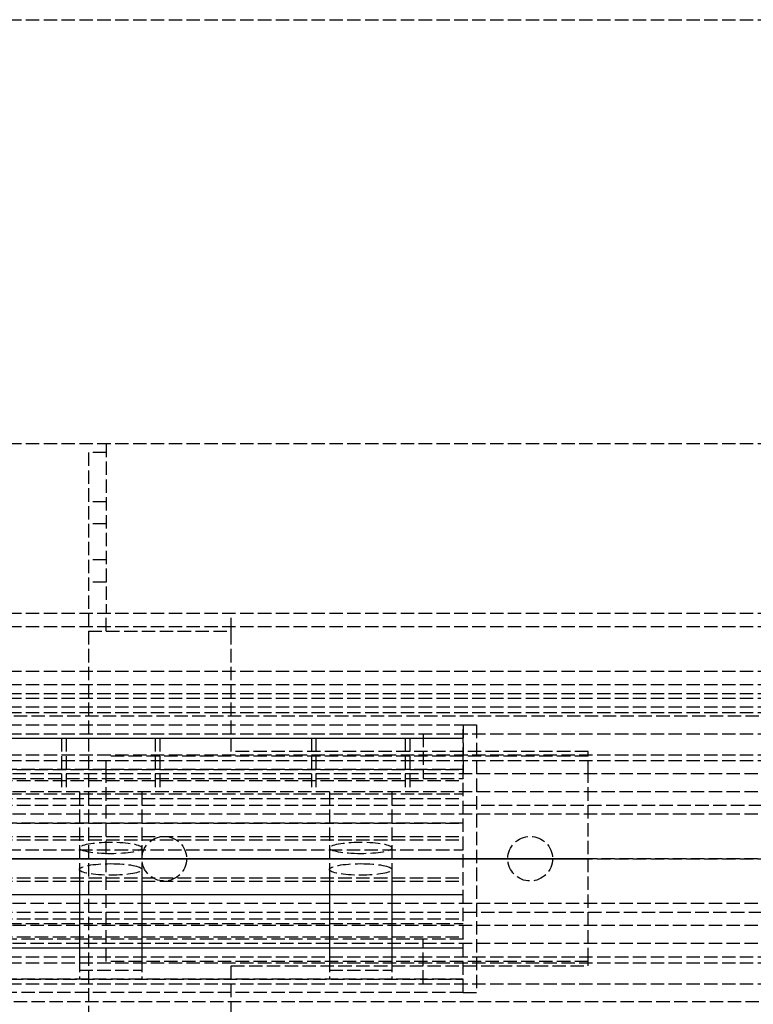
# Model space of a CAD drawing. Header units: millimetres. Extents: x 0 to 2050, y -94 to 94.
# Tile 15 of 16: x 955 to 1037, y -16 to 94. Entities that reach past the tile are written whole.
import ezdxf

# ---------------------------------------------------------------- set-up
doc = ezdxf.new("R2010")
doc.units = ezdxf.units.MM
doc.header["$LTSCALE"] = 10
doc.linetypes.add('ALLCAD_Strich', pattern=[0.2, 0.15, -0.05])
doc.layers.add('BESCH_KONT_sich_schn_ansi_2d', color=40, linetype='Continuous')
doc.layers.add('BESCH_KONT_sich_schn_grun_2d', color=10, linetype='Continuous')

msp = doc.modelspace()

# ---------------------------------------------------------------- linework, layer by layer
at = {"layer": 'BESCH_KONT_sich_schn_ansi_2d', "linetype": 'ALLCAD_Strich'}
for p, q in [((0, 0, 2360.000000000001), (2050, 0, 2360.000000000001)), ((2050, 0, 2410.000000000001), (0, 0, 2410.000000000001)), ((0, 0, 2298.500000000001), (965, 0, 2298.500000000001)), ((2050, 0, 2353.5), (0, 0, 2353.5)), ((2050, 0, 2354), (0, 0, 2354)), ((1.13686837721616e-13, 0, 2351), (2050, 0, 2351)), ((1.13686837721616e-13, 0, 2351.5), (2050, 0, 2351.5)), ((1.13686837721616e-13, 0, 2345), (2050, 0, 2345)), ((0, 0, 2299.500000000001), (2020, 0, 2299.500000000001)), ((0, 0, 2333.000000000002), (2020, 0, 2333.000000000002)), ((0, 0, 2336.000000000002), (2020, 0, 2336.000000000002)), ((0, 0, 2339.500000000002), (2020, 0, 2339.500000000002)), ((0, 0, 2343.500000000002), (2020, 0, 2343.500000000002)), ((0, 0, 2342.500000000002), (2020, 0, 2342.500000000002)), ((0, 0, 2344.000000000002), (2020, 0, 2344.000000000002)), ((0, 0, 2301.000000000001), (2020, 0, 2301.000000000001)), ((0, 0, 2302.500000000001), (2020, 0, 2302.500000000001)), ((2020, 0, 2341.500000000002), (0, 0, 2341.500000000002)), ((2020, 0, 2340.500000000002), (0, 0, 2340.500000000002)), ((0, 0, 2347.000000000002), (2020, 0, 2347.000000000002)), ((0, 0, 2335.000000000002), (2020, 0, 2335.000000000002)), ((0, 0, 2336.450000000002), (2020, 0, 2336.450000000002)), ((0, 0, 2334.500000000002), (2020, 0, 2334.500000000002)), ((965.0000000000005, 0, 2296.000000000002), (2.000000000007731, 0, 2296.000000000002)), ((965.0000000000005, 0, 2254.000000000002), (2.000000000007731, 0, 2254.000000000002)), ((963, 0, 9.000000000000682), (2.000000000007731, 0, 9.000000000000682)), ((1005.000000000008, 0, 2289.000000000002), (2.000000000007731, 0, 2289.000000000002)), ((1005.000000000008, 0, 2256.000000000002), (2.000000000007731, 0, 2256.000000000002)), ((1005.000000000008, 0, 2255.000000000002), (2.000000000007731, 0, 2255.000000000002)), ((1005.000000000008, 0, 2257.000000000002), (2.000000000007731, 0, 2257.000000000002)), ((1005.000000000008, 0, 2290.000000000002), (2.000000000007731, 0, 2290.000000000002)), ((1005.000000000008, 0, 2295.000000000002), (2.000000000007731, 0, 2295.000000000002)), ((2.000000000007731, 0, 2258.000000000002), (1005.000000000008, 0, 2258.000000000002)), ((2.000000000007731, 0, 2288.000000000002), (1005.000000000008, 0, 2288.000000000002)), ((2.000000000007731, 0, 2274.000000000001), (1005.000000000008, 0, 2274.000000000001)), ((2020, 0, 2302.86046511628), (80, 0, 2302.86046511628)), ((2020, 0, 2300.941860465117), (80, 0, 2300.941860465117)), ((80, 0, 2304.000000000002), (2020, 0, 2304.000000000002)), ((745.0000000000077, 0, 2275.000000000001), (1005.000000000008, 0, 2275.000000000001)), ((745.0000000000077, 0, 2273.000000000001), (1005.000000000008, 0, 2273.000000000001)), ((745.0000000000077, 0, 2260.000000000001), (1005.000000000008, 0, 2260.000000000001)), ((745.0000000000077, 0, 2258.000000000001), (1005.000000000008, 0, 2258.000000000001)), ((745.0000000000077, 0, 2257.000000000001), (1005.000000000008, 0, 2257.000000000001)), ((877.0000000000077, 0, 2274.000000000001), (1004.982713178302, 0, 2274.000000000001)), ((877.0000000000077, 0, 2260.000000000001), (1005.000000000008, 0, 2260.000000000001)), ((877.0000000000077, 0, 2273.000000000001), (1005.000000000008, 0, 2273.000000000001)), ((877.0000000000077, 0, 2275.000000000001), (1005.000000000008, 0, 2275.000000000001)), ((879.2500000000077, 0, 2286.500000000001), (1005.000000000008, 0, 2286.500000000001)), ((879.2500000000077, 0, 2286.500000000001), (1005.000000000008, 0, 2286.500000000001)), ((879.5625000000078, 0, 2288.000000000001), (1005.000000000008, 0, 2288.000000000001)), ((880.1875000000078, 0, 2289.000000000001), (1005.000000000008, 0, 2289.000000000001)), ((884.0000000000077, 0, 2288.500000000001), (1005.000000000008, 0, 2288.500000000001)), ((884.0000000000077, 0, 2288.500000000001), (1005.000000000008, 0, 2288.500000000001)), ((963, 0, 17.00000000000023), (965, 0, 17.00000000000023)), ((963, 0), (963, 0, 17.00000000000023)), ((965, 0), (963, 0)), ((1005.000000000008, 0, 9.000000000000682), (963, 0, 9.000000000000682)), ((963, 0, 2.000000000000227), (979, 0, 2.000000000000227)), ((965, 0, 11.00000000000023), (963, 0, 11.00000000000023)), ((965, 0, 6.000000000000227), (963, 0, 6.000000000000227)), ((965, 0), (965, 0, 2298.500000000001)), ((2050, 0), (965, 0)), ((1005.000000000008, 0, 2296.000000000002), (965.0000000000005, 0, 2296.000000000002)), ((1005.000000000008, 0, 2254.000000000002), (965.0000000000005, 0, 2254.000000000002)), ((1018.999999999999, 0, 21.50000000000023), (964.9999999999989, 0, 21.50000000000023)), ((1018.999999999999, 0, 4.000000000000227), (964.9999999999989, 0, 4.000000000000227)), ((964.9999999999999, 0, 6.005000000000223), (965.0027131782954, 0, 6.005000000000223)), ((965, 0, 6.000000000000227), (979, 0, 6.000000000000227)), ((965.0017054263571, 0, 6.000000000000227), (965.0017054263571, 0, 6.005000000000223)), ((965.0034883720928, 0, 6.005000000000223), (965.0027131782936, 0, 6.005000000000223)), ((965.0027131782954, 0, 6.000000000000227), (965.0027131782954, 0, 6.005000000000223)), ((965.0028682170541, 0, 6.000000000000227), (965.0028682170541, 0, 6.005000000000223)), ((965.003333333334, 0, 6.000000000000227), (965.003333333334, 0, 6.005000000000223)), ((965.0062015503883, 0, 6.005000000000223), (965.0034883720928, 0, 6.005000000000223)), ((965.0034883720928, 0, 6.000000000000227), (965.0034883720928, 0, 6.005000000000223)), ((965.004496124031, 0, 6.000000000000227), (965.004496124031, 0, 6.005000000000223)), ((965.0062015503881, 0, 6.000000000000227), (965.0062015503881, 0, 6.005000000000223)), ((965.0071317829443, 0, 6.000000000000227), (965.0071317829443, 0, 6.005000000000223)), ((965.0071317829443, 0, 6.005000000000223), (965.0088372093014, 0, 6.005000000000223)), ((965.0088372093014, 0, 6.005000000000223), (965.0108527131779, 0, 6.005000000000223)), ((965.0088372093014, 0, 6.000000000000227), (965.0088372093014, 0, 6.005000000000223)), ((965.008857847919, 0, 6.000000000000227), (965.008857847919, 0, 6.005000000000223)), ((965.0104082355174, 0, 6.000000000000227), (965.0104082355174, 0, 6.005000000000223)), ((965.013023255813, 0, 6.005000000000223), (965.0108527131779, 0, 6.005000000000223)), ((965.0108527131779, 0, 6.000000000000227), (965.0108527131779, 0, 6.005000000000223)), ((965.0113384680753, 0, 6.000000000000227), (965.0113384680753, 0, 6.005000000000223)), ((965.0130232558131, 0, 6.000000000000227), (965.0130232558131, 0, 6.005000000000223)), ((965.0137984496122, 0, 6.005000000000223), (965.0165116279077, 0, 6.005000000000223)), ((965.0137984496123, 0, 6.000000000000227), (965.0137984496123, 0, 6.005000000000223)), ((965.0155038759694, 0, 6.000000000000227), (965.0155038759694, 0, 6.005000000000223)), ((965.017286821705, 0, 6.005000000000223), (965.0165116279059, 0, 6.005000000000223)), ((965.0165116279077, 0, 6.000000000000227), (965.0165116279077, 0, 6.005000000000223)), ((965.0166666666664, 0, 6.000000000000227), (965.0166666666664, 0, 6.005000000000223)), ((965.0171317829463, 0, 6.000000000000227), (965.0171317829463, 0, 6.005000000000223)), ((965.0200000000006, 0, 6.005000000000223), (965.017286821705, 0, 6.005000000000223)), ((965.017286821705, 0, 6.000000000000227), (965.017286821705, 0, 6.005000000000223)), ((965.0182945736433, 0, 6.000000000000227), (965.0182945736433, 0, 6.005000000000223)), ((965.0200000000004, 0, 6.000000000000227), (965.0200000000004, 0, 6.005000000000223)), ((968.9999999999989, 0, 4.000000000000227), (968.9999999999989, 0, 2.000000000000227)), ((973.9999999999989, 0, 4.000000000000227), (973.9999999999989, 0, 2.000000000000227)), ((979, 0), (979, 0, 6.000000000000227)), ((979, 0, 2.000000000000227), (1019, 0, 2.000000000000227)), ((1000.500000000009, 0, 2290.000000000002), (1005.000000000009, 0, 2290.000000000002)), ((1000.500000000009, 0, 2295.000000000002), (1005.000000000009, 0, 2295.000000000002)), ((1000.500000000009, 0, 2290.000000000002), (1000.500000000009, 0, 2295.000000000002)), ((1005.000000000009, 0, 2256.000000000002), (1000.500000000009, 0, 2256.000000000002)), ((1000.500000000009, 0, 2256.000000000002), (1000.500000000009, 0, 2255.000000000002)), ((1005.000000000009, 0, 2255.000000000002), (1000.500000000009, 0, 2255.000000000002)), ((1004.980000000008, 0, 2273.995000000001), (1004.982713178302, 0, 2273.995000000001)), ((1004.980000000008, 0, 2274.000000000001), (1004.980000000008, 0, 2273.995000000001)), ((1004.980000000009, 0, 2290.00534883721), (1004.980000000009, 0, 2290.002713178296)), ((1004.981705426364, 0, 2274.000000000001), (1004.981705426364, 0, 2273.995000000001)), ((1004.981705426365, 0, 2290.002713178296), (1004.981705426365, 0, 2290.00534883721)), ((1004.982713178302, 0, 2273.995000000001), (1004.983488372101, 0, 2273.995000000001)), ((1004.982713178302, 0, 2274.000000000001), (1004.982713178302, 0, 2273.995000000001)), ((1004.983488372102, 0, 2290.008062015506), (1004.982713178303, 0, 2290.008062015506)), ((1004.982868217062, 0, 2274.000000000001), (1004.982868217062, 0, 2273.995000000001)), ((1004.982868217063, 0, 2290.006511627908), (1004.983333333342, 0, 2290.006511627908)), ((1004.983333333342, 0, 2290.001550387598), (1004.982868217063, 0, 2290.001550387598)), ((1004.983333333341, 0, 2274.000000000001), (1004.983333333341, 0, 2273.995000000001)), ((1004.983488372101, 0, 2273.995000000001), (1004.983488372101, 0, 2274.000000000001)), ((1004.986201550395, 0, 2273.995000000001), (1004.983488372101, 0, 2273.995000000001)), ((1004.983488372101, 0, 2274.000000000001), (1004.996511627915, 0, 2274.000000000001)), ((1004.984496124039, 0, 2274.000000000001), (1004.984496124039, 0, 2273.995000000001)), ((1004.98449612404, 0, 2290.00534883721), (1004.98449612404, 0, 2290.002713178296)), ((1004.986201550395, 0, 2274.000000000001), (1004.986201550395, 0, 2273.995000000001)), ((1004.986201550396, 0, 2290.002713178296), (1004.986201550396, 0, 2290.00534883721)), ((1004.986976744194, 0, 2273.995000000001), (1004.98914728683, 0, 2273.995000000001)), ((1004.986976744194, 0, 2274.000000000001), (1004.986976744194, 0, 2273.995000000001)), ((1004.986976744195, 0, 2290.00573643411), (1004.986976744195, 0, 2290.004961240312)), ((1004.988661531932, 0, 2274.000000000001), (1004.988661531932, 0, 2273.995000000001)), ((1004.988661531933, 0, 2290.005116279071), (1004.988661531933, 0, 2290.005426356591)), ((1004.991162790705, 0, 2273.995000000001), (1004.989147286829, 0, 2273.995000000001)), ((1004.989147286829, 0, 2274.000000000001), (1004.989147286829, 0, 2273.995000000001)), ((1004.98914728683, 0, 2290.002790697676), (1004.991162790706, 0, 2290.002790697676)), ((1004.992868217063, 0, 2290.007906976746), (1004.98914728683, 0, 2290.007906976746)), ((1004.98959176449, 0, 2274.000000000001), (1004.98959176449, 0, 2273.995000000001)), ((1004.989591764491, 0, 2290.006356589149), (1004.991142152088, 0, 2290.006356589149)), ((1004.991142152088, 0, 2290.004186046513), (1004.989591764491, 0, 2290.004186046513)), ((1004.991142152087, 0, 2274.000000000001), (1004.991142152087, 0, 2273.995000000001)), ((1004.991142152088, 0, 2290.006356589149), (1004.991142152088, 0, 2290.004186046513)), ((1004.992868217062, 0, 2273.995000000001), (1004.991162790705, 0, 2273.995000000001)), ((1004.991162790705, 0, 2274.000000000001), (1004.991162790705, 0, 2273.995000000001)), ((1004.991162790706, 0, 2290.002790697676), (1004.991162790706, 0, 2290.000155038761)), ((1004.991162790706, 0, 2290.000155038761), (1004.992868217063, 0, 2290.000155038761)), ((1004.994651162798, 0, 2255.995000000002), (1004.991937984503, 0, 2255.995000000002)), ((1004.991937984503, 0, 2256.000000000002), (1004.991937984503, 0, 2255.995000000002)), ((1004.992093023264, 0, 2256.000000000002), (1004.992093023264, 0, 2255.995000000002)), ((1004.992868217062, 0, 2274.000000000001), (1004.992868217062, 0, 2273.995000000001)), ((1004.992868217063, 0, 2290.000155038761), (1004.992868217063, 0, 2290.007906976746)), ((1004.9934883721, 0, 2256.000000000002), (1004.9934883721, 0, 2255.995000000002)), ((1004.99379844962, 0, 2274.000000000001), (1004.99379844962, 0, 2273.995000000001)), ((1004.99379844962, 0, 2273.995000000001), (1004.996511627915, 0, 2273.995000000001)), ((1004.993798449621, 0, 2290.00534883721), (1004.993798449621, 0, 2290.002713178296)), ((1004.994651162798, 0, 2255.995000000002), (1004.997286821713, 0, 2255.995000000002)), ((1004.994651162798, 0, 2256.000000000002), (1004.994651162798, 0, 2255.995000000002)), ((1004.994728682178, 0, 2256.000000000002), (1004.994728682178, 0, 2255.995000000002)), ((1004.995503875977, 0, 2274.000000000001), (1004.995503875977, 0, 2273.995000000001)), ((1004.995503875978, 0, 2290.002713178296), (1004.995503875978, 0, 2290.00534883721)), ((1004.996124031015, 0, 2256.000000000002), (1004.996124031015, 0, 2255.995000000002)), ((1004.996511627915, 0, 2274.000000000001), (1004.996511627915, 0, 2273.995000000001)), ((1004.996511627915, 0, 2273.995000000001), (1004.997286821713, 0, 2273.995000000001)), ((1004.997286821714, 0, 2290.008062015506), (1004.996511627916, 0, 2290.008062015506)), ((1004.996666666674, 0, 2274.000000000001), (1004.996666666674, 0, 2273.995000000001)), ((1004.996666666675, 0, 2290.006511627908), (1004.997131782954, 0, 2290.006511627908)), ((1004.997131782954, 0, 2290.001550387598), (1004.996666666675, 0, 2290.001550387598)), ((1004.996899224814, 0, 2256.000000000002), (1004.996899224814, 0, 2255.995000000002)), ((1004.997054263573, 0, 2256.000000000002), (1004.997054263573, 0, 2255.995000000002)), ((1004.997131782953, 0, 2274.000000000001), (1004.997131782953, 0, 2273.995000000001)), ((1005.000000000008, 0, 2273.995000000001), (1004.997286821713, 0, 2273.995000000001)), ((1004.997286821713, 0, 2273.995000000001), (1004.997286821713, 0, 2274.000000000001)), ((1004.997286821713, 0, 2274.000000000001), (1005.000000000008, 0, 2274.000000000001)), ((1005.000000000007, 0, 2255.995000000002), (1004.997286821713, 0, 2255.995000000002)), ((1004.997286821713, 0, 2256.000000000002), (1004.997286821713, 0, 2255.995000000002)), ((1004.997364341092, 0, 2256.000000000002), (1004.997364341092, 0, 2255.995000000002)), ((1004.997674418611, 0, 2256.000000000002), (1004.997674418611, 0, 2255.995000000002)), ((1004.998294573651, 0, 2274.000000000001), (1004.998294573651, 0, 2273.995000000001)), ((1004.998294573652, 0, 2290.00534883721), (1004.998294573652, 0, 2290.002713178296)), ((1004.998294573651, 0, 2255.995000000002), (1004.998294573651, 0, 2256.000000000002)), ((1004.998449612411, 0, 2256.000000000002), (1004.998449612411, 0, 2255.995000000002)), ((1004.999844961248, 0, 2256.000000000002), (1004.999844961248, 0, 2255.995000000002)), ((1005.000000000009, 0, 2254.000000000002), (1005.000000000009, 0, 2296.000000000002)), ((1005.000000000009, 0, 2254.000000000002), (1006.500000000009, 0, 2254.000000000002)), ((1005.000000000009, 0, 2296.000000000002), (1006.500000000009, 0, 2296.000000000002)), ((1005.000000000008, 0, 2254.000000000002), (1005.000000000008, 0, 2296.000000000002)), ((1005.000000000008, 0, 2254.000000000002), (1005.000000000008, 0, 9.000000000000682)), ((1006.500000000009, 0, 2296.000000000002), (1006.500000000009, 0, 2254.000000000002)), ((1009.999999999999, 0, 4.000000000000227), (1009.999999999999, 0, 2.000000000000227)), ((1014.999999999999, 0, 4.000000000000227), (1014.999999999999, 0, 2.000000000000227)), ((1018.999999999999, 0, 2.000000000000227), (1018.999999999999, 0, 21.50000000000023)), ((1019, 0), (1019, 0, 2.000000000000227))]:
    msp.add_line(p, q, dxfattribs=at)
at = {"layer": 'BESCH_KONT_sich_schn_ansi_2d', "linetype": 'ALLCAD_Strich', "extrusion": (0, -1, 0)}
for centre, radius in [((965.5000000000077, 2280.000000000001), 5.5), ((965.5000000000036, 2280.000000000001), 5), ((993.5000000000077, 2280.000000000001), 5.5), ((993.5000000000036, 2280.000000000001), 5)]:
    msp.add_circle(centre, radius, dxfattribs=at)
at = {"layer": 'BESCH_KONT_sich_schn_ansi_2d', "linetype": 'ALLCAD_Strich', "extrusion": (0, 1, 0)}
for centre in [(-965.5000000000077, 2280.000000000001), (-993.5000000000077, 2280.000000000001)]:
    msp.add_circle(centre, 3.5, dxfattribs=at)
at = {"layer": 'BESCH_KONT_sich_schn_ansi_2d', "linetype": 'ALLCAD_Strich', "extrusion": (0, -1, 0)}
for centre, radius, start, end in [((1004.982713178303, 2290.00534883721), 0.002713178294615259, 90.00000000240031, 180.0000000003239), ((1004.982713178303, 2290.002713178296), 0.002713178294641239, 180, 269.9999999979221), ((1004.983488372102, 2290.002713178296), 0.002713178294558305, 270.0000000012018, 2.724386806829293e-09), ((1004.983488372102, 2290.00534883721), 0.002713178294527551, 0, 90.00000000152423), ((1004.98914728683, 2290.00573643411), 0.002170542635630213, 89.99999999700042, 179.9999999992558), ((1004.98914728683, 2290.004961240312), 0.002170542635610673, 180, 270.000000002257), ((1004.996511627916, 2290.002713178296), 0.002713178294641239, 180, 269.9999999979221), ((1004.996511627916, 2290.00534883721), 0.002713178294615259, 90, 179.9999999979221), ((1004.997286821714, 2290.00534883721), 0.002713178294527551, 0, 90.00000000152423), ((1004.997286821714, 2290.002713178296), 0.002713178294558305, 269.9999999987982, 3.240603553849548e-10)]:
    msp.add_arc(centre, radius, start, end, dxfattribs=at)
at = {"layer": 'BESCH_KONT_sich_schn_ansi_2d', "linetype": 'ALLCAD_Strich', "extrusion": (0, 1, 0)}
for centre, radius, start, end in [((-1004.982868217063, 2290.00534883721), 0.001162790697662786, 0, 90.00000000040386), ((-1004.982868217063, 2290.002713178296), 0.001162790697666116, 270, 4.054825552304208e-10), ((-1004.983333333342, 2290.00534883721), 0.001162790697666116, 90, 180.0000000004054), ((-1004.983333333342, 2290.002713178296), 0.001162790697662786, 180, 270.0000000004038), ((-1004.989591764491, 2290.005116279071), 0.0009302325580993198, 270, 2.475234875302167e-09), ((-1004.989591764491, 2290.005426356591), 0.0009302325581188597, 0, 90.00000000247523), ((-1004.996666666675, 2290.00534883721), 0.001162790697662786, 0, 90.00000000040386), ((-1004.996666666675, 2290.002713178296), 0.001162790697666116, 270, 4.054825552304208e-10), ((-1004.997131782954, 2290.00534883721), 0.001162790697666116, 90, 180.0000000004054), ((-1004.997131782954, 2290.002713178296), 0.001162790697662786, 180, 270.0000000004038)]:
    msp.add_arc(centre, radius, start, end, dxfattribs=at)
at = {"layer": 'BESCH_KONT_sich_schn_grun_2d', "linetype": 'ALLCAD_Strich'}
for p, q in [((4.547473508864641e-13, 94), (2050, 94)), ((4.547473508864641e-13, 46.5), (2050, 46.5)), ((965.0000000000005, 46.5), (965.0000000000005, 27.5)), ((963.0000000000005, 45.49999999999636), (963.0000000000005, 25.49999999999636)), ((965.0000000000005, 45.49999999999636), (963.0000000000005, 45.49999999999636)), ((965.0000000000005, 39.99999999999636), (963.0000000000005, 39.99999999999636)), ((965.0000000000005, 37.49999999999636), (963.0000000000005, 37.49999999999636)), ((965.0000000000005, 33.49999999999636), (963.0000000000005, 33.49999999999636)), ((965.0000000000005, 30.99999999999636), (963.0000000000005, 30.99999999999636)), ((5.684341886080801e-13, 27.49999999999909), (2050, 27.49999999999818)), ((4.547473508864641e-13, 27.5), (2050, 27.5)), ((965.0000000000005, 25.49999999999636), (965.0000000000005, 27.5)), ((965.0017054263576, 27.49728682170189), (965.0017054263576, 27.4946511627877)), ((965.0034883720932, 27.49193798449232), (965.002713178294, 27.49193798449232)), ((965.0033333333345, 27.49844961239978), (965.0028682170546, 27.49844961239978)), ((965.0028682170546, 27.4934883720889), (965.0033333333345, 27.4934883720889)), ((965.0044961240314, 27.49728682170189), (965.0044961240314, 27.4946511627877)), ((965.0062015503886, 27.4946511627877), (965.0062015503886, 27.49728682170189)), ((965.0071317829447, 27.4998449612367), (965.0071317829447, 27.49209302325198)), ((965.0108527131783, 27.4998449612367), (965.0071317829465, 27.4998449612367)), ((965.0071317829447, 27.49209302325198), (965.0088372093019, 27.49209302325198)), ((965.0088372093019, 27.49209302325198), (965.0088372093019, 27.49472868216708)), ((965.0088372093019, 27.49472868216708), (965.0108527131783, 27.49472868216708)), ((965.0088578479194, 27.49829457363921), (965.010408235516, 27.49829457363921)), ((965.0088578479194, 27.496124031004), (965.0088578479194, 27.49829457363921)), ((965.0104082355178, 27.496124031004), (965.0088578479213, 27.496124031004)), ((965.0113384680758, 27.49736434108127), (965.0113384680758, 27.49705426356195)), ((965.0130232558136, 27.4968992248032), (965.0130232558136, 27.49767441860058)), ((965.0137984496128, 27.4946511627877), (965.0137984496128, 27.49728682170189)), ((965.0155038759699, 27.49728682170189), (965.0155038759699, 27.4946511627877)), ((965.0172868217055, 27.49193798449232), (965.0165116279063, 27.49193798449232)), ((965.0171317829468, 27.49844961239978), (965.0166666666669, 27.49844961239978)), ((965.0166666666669, 27.4934883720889), (965.0171317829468, 27.4934883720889)), ((965.0182945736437, 27.49728682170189), (965.0182945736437, 27.4946511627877)), ((965.0200000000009, 27.4946511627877), (965.0200000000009, 27.49728682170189)), ((979.0000000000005, 25.49999999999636), (979.0000000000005, 27.49999999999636)), ((5.684341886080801e-13, 25.99999999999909), (2050, 25.99999999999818)), ((963.0000000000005, 25.49999999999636), (963.0000000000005, -25.50000000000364)), ((963.0000000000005, 25.49999999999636), (965.0000000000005, 25.49999999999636)), ((965.0000000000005, 25.49999999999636), (979.0000000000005, 25.49999999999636)), ((979.0000000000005, 11.99999999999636), (979.0000000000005, 25.49999999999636)), ((4.547473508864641e-13, 20.99999999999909), (2020, 20.99999999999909)), ((5.684341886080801e-13, 19.49999999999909), (2050, 19.49999999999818)), ((4.547473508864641e-13, 18.49999999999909), (2020, 18.49999999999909)), ((4.547473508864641e-13, 17.99999999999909), (2020, 17.99999999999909)), ((5.684341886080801e-13, 16.99999999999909), (2050, 16.99999999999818)), ((80.00000000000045, 16.37499999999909), (2020, 16.37499999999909)), ((908.631220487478, 15.99999999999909), (2020, 15.99999999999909)), ((2.000000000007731, 14.99999999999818), (1005.000000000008, 14.99999999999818)), ((1005.000000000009, -15.00000000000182), (1005.000000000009, 14.99999999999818)), ((1005.000000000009, 14.99999999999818), (1006.500000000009, 14.99999999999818)), ((1005.000000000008, 14.99999999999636), (1005.000000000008, 8.999999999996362)), ((1006.500000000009, 14.99999999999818), (1006.500000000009, -15.00000000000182)), ((4.547473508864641e-13, 13.99999999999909), (2020, 13.99999999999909)), ((2.000000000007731, 13.49999999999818), (1005.000000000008, 13.49999999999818)), ((745.0000000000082, 13.49999999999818), (1005.000000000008, 13.49999999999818)), ((960.0000000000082, 13.49999999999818), (960.0000000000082, 7.499999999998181)), ((960.5000000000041, 13.49999999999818), (960.5000000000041, 7.499999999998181)), ((970.5000000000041, 13.49999999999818), (970.5000000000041, 7.499999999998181)), ((971.0000000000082, 13.49999999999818), (971.0000000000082, 7.499999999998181)), ((988.0000000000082, 13.49999999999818), (988.0000000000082, 7.499999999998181)), ((988.5000000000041, 13.49999999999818), (988.5000000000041, 7.499999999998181)), ((998.5000000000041, 13.49999999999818), (998.5000000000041, 7.499999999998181)), ((999.0000000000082, 13.49999999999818), (999.0000000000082, 7.499999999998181)), ((1000.500000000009, 13.99999999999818), (1000.500000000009, 8.999999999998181)), ((4.547473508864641e-13, 11.64999999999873), (2020, 11.64999999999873)), ((1018.999999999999, 11.49999999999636), (964.9999999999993, 11.49999999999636)), ((964.9999999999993, 9.499999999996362), (964.9999999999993, 11.49999999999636)), ((1019, 11.99999999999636), (979.0000000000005, 11.99999999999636)), ((1019, 11.49999999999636), (1019, 11.99999999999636)), ((1018.999999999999, 9.499999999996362), (1018.999999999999, 11.49999999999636)), ((4.547473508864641e-13, 10.99999999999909), (2020, 10.99999999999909)), ((1005.000000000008, 9.999999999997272), (2.000000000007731, 9.999999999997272)), ((745.0000000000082, 9.999999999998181), (1005.000000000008, 9.999999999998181)), ((2020, 9.49999999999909), (80.00000000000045, 9.49999999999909)), ((644.5000000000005, 8.999999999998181), (1005.000000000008, 8.999999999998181)), ((964.9999999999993, -9.500000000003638), (964.9999999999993, 9.499999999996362)), ((1004.991937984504, 9.017286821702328), (1004.991937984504, 9.016511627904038)), ((1004.991937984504, 9.003488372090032), (1004.991937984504, 9.002713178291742)), ((1004.994728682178, 9.0088372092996), (1004.992093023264, 9.0088372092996)), ((1004.992093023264, 9.0088372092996), (1004.992093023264, 9.007131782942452)), ((1004.992093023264, 9.007131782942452), (1004.999844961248, 9.007131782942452)), ((1004.9934883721, 9.016666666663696), (1004.9934883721, 9.01713178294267)), ((1004.9934883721, 9.00286821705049), (1004.9934883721, 9.003333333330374)), ((1004.997286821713, 9.019999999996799), (1004.994651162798, 9.019999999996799)), ((1004.994651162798, 9.01829457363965), (1004.997286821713, 9.01829457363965)), ((1004.997286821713, 9.015503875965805), (1004.994651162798, 9.015503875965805)), ((1004.994651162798, 9.013798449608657), (1004.997286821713, 9.013798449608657)), ((1004.997286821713, 9.006201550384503), (1004.994651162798, 9.006201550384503)), ((1004.994651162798, 9.004496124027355), (1004.997286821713, 9.004496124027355)), ((1004.997286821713, 9.00170542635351), (1004.994651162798, 9.00170542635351)), ((1004.994728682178, 9.010852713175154), (1004.994728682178, 9.0088372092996)), ((1004.996124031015, 9.00885784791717), (1004.996124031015, 9.01040823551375)), ((1004.998294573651, 9.00885784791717), (1004.996124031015, 9.00885784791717)), ((1004.997674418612, 9.013023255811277), (1004.996899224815, 9.013023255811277)), ((1004.997054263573, 9.011338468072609), (1004.997364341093, 9.011338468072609)), ((1004.998294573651, 9.01040823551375), (1004.998294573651, 9.00885784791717)), ((1004.998449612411, 9.01713178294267), (1004.998449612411, 9.016666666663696)), ((1004.998449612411, 9.003333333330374), (1004.998449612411, 9.00286821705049)), ((1004.999844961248, 9.007131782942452), (1004.999844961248, 9.010852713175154)), ((1018.999999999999, -9.500000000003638), (1018.999999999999, 9.499999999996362)), ((745.0000000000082, 8.749999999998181), (1005.000000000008, 8.749999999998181)), ((877.0000000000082, 8.74999999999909), (1005.000000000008, 8.74999999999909)), ((2020, 7.499999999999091), (4.547473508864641e-13, 7.499999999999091)), ((745.0000000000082, 6.749999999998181), (1005.000000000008, 6.749999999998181)), ((877.0000000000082, 6.749999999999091), (1005.000000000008, 6.749999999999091)), ((900.0000000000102, 7.249999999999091), (1005.000000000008, 7.249999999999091)), ((900.0000000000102, 7.249999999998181), (1005.000000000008, 7.249999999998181)), ((962.0000000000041, 7.499999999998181), (962.0000000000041, -12.50000000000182)), ((962.0000000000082, 7.499999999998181), (962.0000000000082, 1.203703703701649)), ((969.0000000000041, 7.499999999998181), (969.0000000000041, -12.50000000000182)), ((969.0000000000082, 7.499999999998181), (969.0000000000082, 1.203703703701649)), ((990.0000000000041, 7.499999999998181), (990.0000000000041, -12.50000000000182)), ((990.0000000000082, 7.499999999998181), (990.0000000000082, 1.203703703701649)), ((997.0000000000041, 7.499999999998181), (997.0000000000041, -12.50000000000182)), ((997.0000000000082, 7.499999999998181), (997.0000000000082, 1.203703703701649)), ((31.00000000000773, 5.999999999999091), (1989.000000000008, 5.999999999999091)), ((2020, 4.999999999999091), (4.547473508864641e-13, 4.999999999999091)), ((1005.000000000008, 3.999999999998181), (812.5000000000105, 3.999999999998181)), ((877.0000000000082, 3.999999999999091), (1005.000000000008, 3.999999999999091)), ((877.0000000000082, 2.499999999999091), (1005.000000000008, 2.499999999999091)), ((745.0000000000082, 2.129629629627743), (1005.000000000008, 2.129629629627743)), ((883.9442719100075, 0.999999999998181), (1005.000000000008, 0.999999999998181)), ((883.9442719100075, 0.999999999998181), (1005.000000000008, 0.999999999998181)), ((884.0000000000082, -1.818989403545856e-12), (1005.000000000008, -1.818989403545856e-12)), ((884.0000000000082, -1.818989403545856e-12), (1005.000000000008, -1.818989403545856e-12)), ((745.0000000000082, -2.129629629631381), (1005.000000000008, -2.129629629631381)), ((962.0000000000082, -1.203703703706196), (962.0000000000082, -13.50000000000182)), ((969.0000000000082, -1.203703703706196), (969.0000000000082, -13.50000000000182)), ((990.0000000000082, -1.203703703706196), (990.0000000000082, -13.50000000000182)), ((997.0000000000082, -1.203703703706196), (997.0000000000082, -13.50000000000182)), ((877.0000000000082, -2.500000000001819), (1005.000000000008, -2.500000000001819)), ((812.5000000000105, -4.000000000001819), (1005.000000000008, -4.000000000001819)), ((877.0000000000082, -4.000000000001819), (1004.982713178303, -4.000000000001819)), ((1004.980000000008, -3.994651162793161), (1004.980000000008, -3.997286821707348)), ((1004.981705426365, -3.997286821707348), (1004.981705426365, -3.994651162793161)), ((1004.983488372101, -3.991937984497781), (1004.982713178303, -3.991937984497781)), ((1004.982868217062, -3.993488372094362), (1004.983333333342, -3.993488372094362)), ((1004.983333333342, -3.998449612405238), (1004.982868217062, -3.998449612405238)), ((1004.983488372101, -4.000000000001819), (1004.996511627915, -4.000000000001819)), ((1004.984496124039, -3.994651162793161), (1004.984496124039, -3.997286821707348)), ((1004.986201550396, -3.997286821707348), (1004.986201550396, -3.994651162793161)), ((1004.986976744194, -3.994263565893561), (1004.986976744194, -3.995038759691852)), ((1004.988661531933, -3.994883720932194), (1004.988661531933, -3.994573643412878)), ((1004.992868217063, -3.992093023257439), (1004.98914728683, -3.992093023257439)), ((1004.98914728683, -3.997209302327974), (1004.991162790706, -3.997209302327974)), ((1004.989591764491, -3.993643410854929), (1004.991142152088, -3.993643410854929)), ((1004.991142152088, -3.995813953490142), (1004.989591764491, -3.995813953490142)), ((1004.991142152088, -3.993643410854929), (1004.991142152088, -3.995813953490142)), ((1004.991162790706, -3.997209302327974), (1004.991162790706, -3.999844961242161)), ((1004.991162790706, -3.999844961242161), (1004.992868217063, -3.999844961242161)), ((1004.992868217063, -3.999844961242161), (1004.992868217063, -3.992093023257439)), ((1004.99379844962, -3.994651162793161), (1004.99379844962, -3.997286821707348)), ((1004.995503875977, -3.997286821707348), (1004.995503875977, -3.994651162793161)), ((1004.997286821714, -3.991937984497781), (1004.996511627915, -3.991937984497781)), ((1004.996666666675, -3.993488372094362), (1004.997131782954, -3.993488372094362)), ((1004.997131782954, -3.998449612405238), (1004.996666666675, -3.998449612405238)), ((1004.997286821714, -4.000000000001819), (1005.000000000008, -4.000000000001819)), ((1004.998294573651, -3.994651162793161), (1004.998294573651, -3.997286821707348)), ((2020, -5.000000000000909), (4.547473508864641e-13, -5.000000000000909)), ((31.00000000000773, -6.000000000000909), (1989.000000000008, -6.000000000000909)), ((2020, -7.500000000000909), (4.547473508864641e-13, -7.500000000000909)), ((745.0000000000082, -6.750000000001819), (1005.000000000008, -6.750000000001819)), ((877.0000000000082, -6.750000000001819), (1005.000000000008, -6.750000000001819)), ((900.0000000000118, -7.250000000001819), (1005.000000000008, -7.250000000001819)), ((900.0000000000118, -7.250000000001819), (1005.000000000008, -7.250000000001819)), ((745.0000000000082, -8.750000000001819), (1005.000000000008, -8.750000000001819)), ((877.0000000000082, -8.750000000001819), (1005.000000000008, -8.750000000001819)), ((2020, -9.50000000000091), (80.00000000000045, -9.50000000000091)), ((1005.000000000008, -9.000000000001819), (644.5000000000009, -9.000000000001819)), ((964.9999999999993, -11.50000000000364), (964.9999999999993, -9.500000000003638)), ((1000.500000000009, -14.00000000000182), (1000.500000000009, -9.000000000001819)), ((1004.980000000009, -9.000000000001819), (1004.980000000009, -8.99500000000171)), ((1004.982713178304, -8.99500000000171), (1004.980000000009, -8.99500000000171)), ((1004.981705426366, -9.000000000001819), (1004.981705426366, -8.99500000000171)), ((1004.982713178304, -9.000000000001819), (1004.982713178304, -8.99500000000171)), ((1004.983488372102, -8.99500000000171), (1004.982713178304, -8.99500000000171)), ((1004.982868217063, -9.000000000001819), (1004.982868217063, -8.99500000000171)), ((1004.983333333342, -9.000000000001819), (1004.983333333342, -8.99500000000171)), ((1004.983488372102, -8.99500000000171), (1004.986201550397, -8.99500000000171)), ((1004.983488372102, -9.000000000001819), (1004.983488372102, -8.99500000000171)), ((1004.98449612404, -9.000000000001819), (1004.98449612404, -8.99500000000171)), ((1004.986201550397, -9.000000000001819), (1004.986201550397, -8.99500000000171)), ((1004.989147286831, -8.99500000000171), (1004.986976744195, -8.99500000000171)), ((1004.986976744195, -9.000000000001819), (1004.986976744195, -8.99500000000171)), ((1004.988661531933, -9.000000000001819), (1004.988661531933, -8.99500000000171)), ((1004.989147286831, -8.99500000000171), (1004.992868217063, -8.99500000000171)), ((1004.989147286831, -9.000000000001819), (1004.989147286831, -8.99500000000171)), ((1004.989591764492, -9.000000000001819), (1004.989591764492, -8.99500000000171)), ((1004.991142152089, -8.99500000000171), (1004.991142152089, -9.000000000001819)), ((1004.991162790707, -9.000000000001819), (1004.991162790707, -8.99500000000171)), ((1004.992868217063, -9.000000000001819), (1004.992868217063, -8.99500000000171)), ((1004.993798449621, -9.000000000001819), (1004.993798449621, -8.99500000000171)), ((1004.996511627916, -8.99500000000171), (1004.993798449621, -8.99500000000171)), ((1004.995503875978, -9.000000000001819), (1004.995503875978, -8.99500000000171)), ((1004.996511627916, -9.000000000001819), (1004.996511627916, -8.99500000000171)), ((1004.997286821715, -8.99500000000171), (1004.996511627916, -8.99500000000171)), ((1004.996666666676, -9.000000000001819), (1004.996666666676, -8.99500000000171)), ((1004.997131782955, -9.000000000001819), (1004.997131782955, -8.99500000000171)), ((1004.997286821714, -8.99500000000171), (1005.000000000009, -8.99500000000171)), ((1004.997286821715, -9.000000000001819), (1004.997286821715, -8.99500000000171)), ((1004.998294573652, -9.000000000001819), (1004.998294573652, -8.99500000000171)), ((1005.000000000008, -15.00000000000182), (1005.000000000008, -9.000000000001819)), ((1018.999999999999, -11.50000000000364), (1018.999999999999, -9.500000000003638)), ((4.547473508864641e-13, -11.00000000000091), (2020, -11.00000000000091)), ((2.000000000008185, -10.00000000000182), (1005.000000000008, -10.00000000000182)), ((879.3125000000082, -10.00000000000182), (1005.000000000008, -10.00000000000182)), ((4.547473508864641e-13, -11.65000000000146), (2020, -11.65000000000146)), ((1018.999999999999, -11.50000000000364), (964.9999999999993, -11.50000000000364)), ((979.0000000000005, -25.50000000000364), (979.0000000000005, -12.00000000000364)), ((979.0000000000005, -12.00000000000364), (1019, -12.00000000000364)), ((1019, -12.00000000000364), (1019, -11.50000000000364)), ((962.0000000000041, -12.50000000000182), (969.0000000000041, -12.50000000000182)), ((990.0000000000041, -12.50000000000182), (997.0000000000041, -12.50000000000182)), ((4.547473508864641e-13, -14.00000000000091), (2020, -14.00000000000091)), ((1005.000000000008, -13.50000000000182), (2.000000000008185, -13.50000000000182)), ((880.1875000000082, -13.50000000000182), (1005.000000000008, -13.50000000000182)), ((1005.000000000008, -15.00000000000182), (2.000000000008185, -15.00000000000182)), ((1005.000000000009, -15.00000000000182), (1006.500000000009, -15.00000000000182)), ((908.631220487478, -16.00000000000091), (2020, -16.00000000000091))]:
    msp.add_line(p, q, dxfattribs=at)
for centre in [(971.4999999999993, -3.637978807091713e-12), (1012.499999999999, -3.637978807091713e-12)]:
    msp.add_circle(centre, 2.5, dxfattribs=at)
for centre, radius, start, end in [((965.0027131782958, 27.49728682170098), 0.002713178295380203, 90, 179.9999999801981), ((965.0027131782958, 27.4946511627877), 0.002713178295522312, 180.0000000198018, 270), ((965.0028682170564, 27.49728682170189), 0.001162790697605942, 90.00000008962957, 180.0000000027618), ((965.0028682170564, 27.49465116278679), 0.001162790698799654, 179.9999999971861, 269.9999999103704), ((965.0033333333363, 27.49728682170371), 0.001162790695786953, 359.9999999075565, 90.00000008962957), ((965.0033333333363, 27.49465116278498), 0.001162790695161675, 269.9999999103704, 9.244350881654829e-08), ((965.0034883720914, 27.49728682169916), 0.002713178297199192, 5.820710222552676e-08, 89.99999996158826), ((965.0034883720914, 27.49465116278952), 0.002713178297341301, 270, 359.9999999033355), ((965.0104082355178, 27.49736434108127), 0.0009302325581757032, 1.771747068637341e-09, 90), ((965.0104082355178, 27.49705426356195), 0.0009302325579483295, 270, 359.9999999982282), ((965.0108527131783, 27.49767441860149), 0.002170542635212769, 359.9999999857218, 90), ((965.0108527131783, 27.49689922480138), 0.002170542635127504, 270, 1.427819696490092e-08), ((965.01651162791, 27.49728682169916), 0.002713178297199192, 90.00000003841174, 179.9999999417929), ((965.01651162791, 27.49465116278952), 0.002713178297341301, 180.0000000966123, 270), ((965.0166666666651, 27.49728682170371), 0.001162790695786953, 89.99999991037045, 180.0000000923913), ((965.0166666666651, 27.49465116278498), 0.001162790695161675, 179.9999999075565, 270.0000000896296), ((965.017131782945, 27.49728682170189), 0.001162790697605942, 359.9999999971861, 89.99999991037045), ((965.017131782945, 27.49465116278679), 0.001162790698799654, 270.0000000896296, 2.813951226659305e-09), ((965.0172868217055, 27.49728682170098), 0.002713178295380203, 1.980187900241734e-08, 90), ((965.0172868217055, 27.4946511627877), 0.002713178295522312, 270, 359.9999999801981), ((1004.994651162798, 9.017286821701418), 0.002713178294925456, 90, 179.9999999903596), ((1004.994651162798, 9.016511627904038), 0.002713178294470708, 180, 270), ((1004.994651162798, 9.003488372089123), 0.002713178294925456, 90, 179.9999999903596), ((1004.994651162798, 9.002713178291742), 0.002713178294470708, 180, 270), ((1004.994651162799, 9.01713178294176), 0.001162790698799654, 90.00000004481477, 179.9999999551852), ((1004.994651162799, 9.016666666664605), 0.001162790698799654, 180.0000000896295, 270), ((1004.994651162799, 9.003333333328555), 0.001162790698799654, 90.00000004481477, 179.9999999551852), ((1004.994651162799, 9.00286821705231), 0.001162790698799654, 180.0000000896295, 270), ((1004.996899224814, 9.010852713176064), 0.002170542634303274, 89.99999997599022, 180.0000000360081), ((1004.997054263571, 9.01040823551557), 0.0009302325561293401, 89.99999988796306, 180.0000001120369), ((1004.997286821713, 9.017286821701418), 0.002713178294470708, 0, 89.99999999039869), ((1004.997286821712, 9.01713178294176), 0.001162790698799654, 4.48147787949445e-08, 89.99999995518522), ((1004.997286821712, 9.016666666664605), 0.001162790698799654, 270.0000000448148, 359.9999999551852), ((1004.997286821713, 9.016511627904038), 0.002713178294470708, 270, 0), ((1004.997286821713, 9.003488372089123), 0.002713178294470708, 0, 89.99999999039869), ((1004.997286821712, 9.003333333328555), 0.001162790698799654, 4.48147787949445e-08, 89.99999995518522), ((1004.997286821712, 9.00286821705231), 0.001162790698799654, 270.0000000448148, 359.9999999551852), ((1004.997286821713, 9.002713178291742), 0.002713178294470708, 270, 0), ((1004.997364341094, 9.01040823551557), 0.0009302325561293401, 359.999999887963, 90.00000011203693), ((1004.997674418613, 9.010852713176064), 0.002170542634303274, 359.9999999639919, 90.00000002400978), ((1004.982713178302, -3.994651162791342), 0.002713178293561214, 89.99999998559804, 180.0000000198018), ((1004.982713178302, -3.997286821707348), 0.002713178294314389, 180, 270.0000000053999), ((1004.982868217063, -3.994651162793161), 0.001162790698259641, 90.00000002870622, 179.9999999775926), ((1004.982868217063, -3.997286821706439), 0.001162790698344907, 180.0000000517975, 270.000000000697), ((1004.983333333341, -3.994651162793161), 0.001162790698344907, 2.308482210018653e-08, 89.99999997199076), ((1004.983333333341, -3.997286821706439), 0.001162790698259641, 270.0000000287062, 359.9999999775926), ((1004.983488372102, -3.994651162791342), 0.002713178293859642, 359.9999999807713, 90.00000001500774), ((1004.983488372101, -3.997286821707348), 0.002713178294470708, 269.9999999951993, 6.253224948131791e-10), ((1004.98914728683, -3.994263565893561), 0.002170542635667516, 89.99999999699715, 180), ((1004.98914728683, -3.995038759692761), 0.002170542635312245, 179.9999999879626, 270.000000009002), ((1004.98959176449, -3.994573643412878), 0.0009302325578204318, 89.99999998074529, 180), ((1004.98959176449, -3.994883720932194), 0.0009302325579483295, 179.999999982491, 270.0000000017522), ((1004.996511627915, -3.994651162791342), 0.002713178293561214, 89.99999998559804, 180.0000000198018), ((1004.996511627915, -3.997286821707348), 0.002713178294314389, 180, 270.0000000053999), ((1004.996666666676, -3.994651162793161), 0.001162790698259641, 90.00000002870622, 179.9999999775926), ((1004.996666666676, -3.997286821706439), 0.001162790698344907, 180.0000000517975, 270.000000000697), ((1004.997131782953, -3.994651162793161), 0.001162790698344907, 2.308482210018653e-08, 89.99999997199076), ((1004.997131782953, -3.997286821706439), 0.001162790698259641, 270.0000000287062, 359.9999999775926), ((1004.997286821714, -3.994651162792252), 0.002713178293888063, 359.9999999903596, 90.00000001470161), ((1004.997286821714, -3.997286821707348), 0.002713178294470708, 270.0000000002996, 5.419461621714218e-09)]:
    msp.add_arc(centre, radius, start, end, dxfattribs=at)
for centre, major_axis, ratio in [((965.5000000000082, 1.203703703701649), (-3.5, 4.286263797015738e-16), 0.1851851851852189), ((993.5000000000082, 1.203703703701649), (-3.5, 4.286263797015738e-16), 0.1851851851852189), ((965.5000000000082, -1.203703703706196), (3.5, -4.286263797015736e-16), 0.1851851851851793), ((993.5000000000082, -1.203703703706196), (3.5, -4.286263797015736e-16), 0.1851851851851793)]:
    msp.add_ellipse(centre, major_axis=major_axis, ratio=ratio, start_param=-4.71238898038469, end_param=1.570796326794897, dxfattribs=at)

doc.saveas('drawing.dxf')
